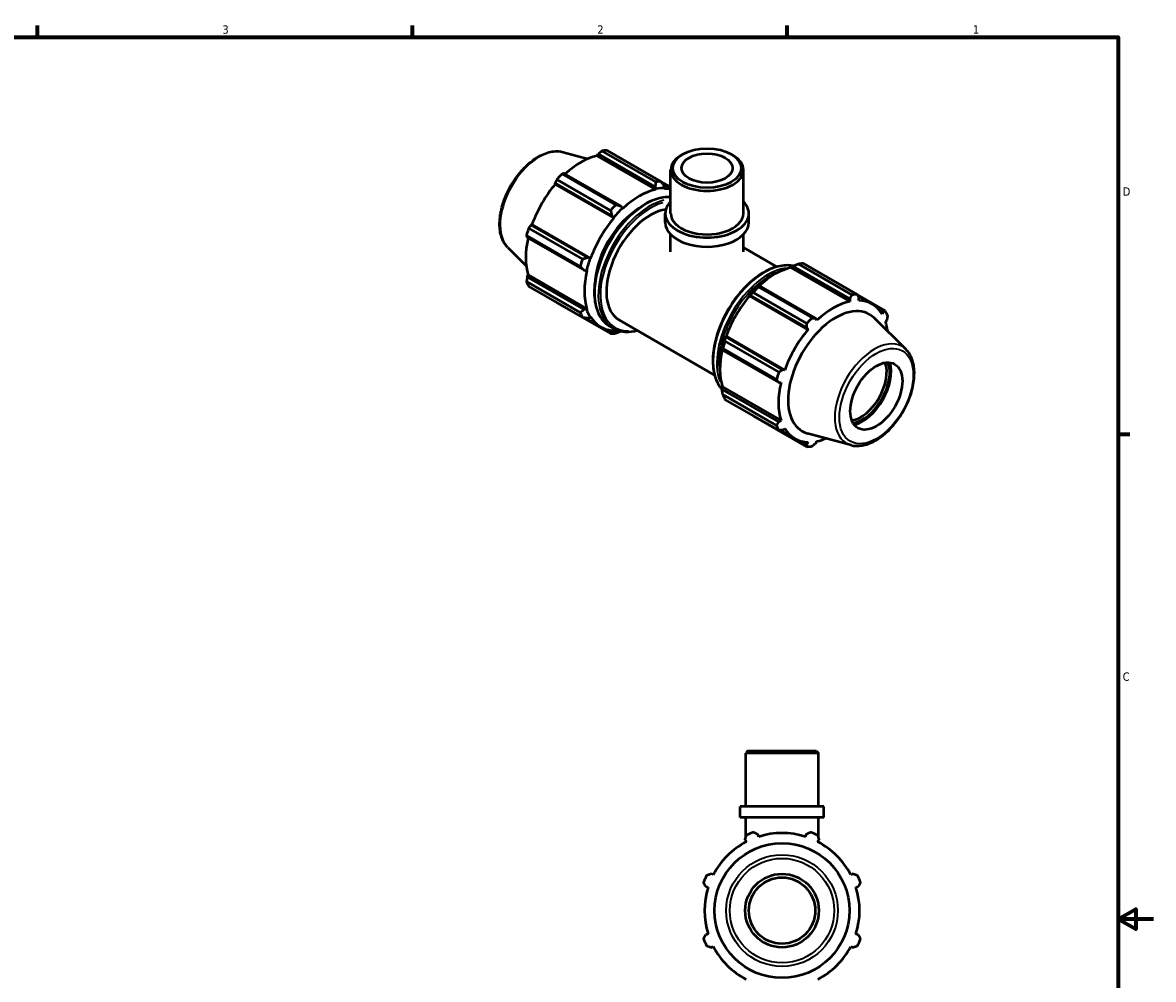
# Model space of a CAD drawing. Header units: inches. Extents: x 0.1 to 38.9, y -5.6 to 21.4.
# Tile 6 of 6: x 21.1 to 33.9, y 10.3 to 21.2. Entities that reach past the tile are written whole.
import ezdxf

# ---------------------------------------------------------------- set-up
doc = ezdxf.new("R2010")
doc.units = ezdxf.units.IN
doc.header["$MEASUREMENT"] = 0
for name, color, linetype, lineweight in [('Border (ANSI)', 7, 'Continuous', 70), ('Visible (ANSI)', 7, 'Continuous', 50), ('Visible Narrow (ANSI)', 7, 'Continuous', 35)]:
    doc.layers.add(name, color=color, linetype=linetype, lineweight=lineweight)
doc.styles.add('Note Text (ANSI)', font='tahoma.ttf')

# ---------------------------------------------------------------- blocks, each defined once
blk = doc.blocks.new('Borders Default Border')
at = {"layer": 'Border (ANSI)'}
for p, q in [((21.25, 21), (21.25, 21.134)), ((25.5, 21), (25.5, 21.134)), ((29.75, 21), (29.75, 21.134)), ((33.5, 16.5), (33.634, 16.5))]:
    blk.add_line(p, q, dxfattribs=at)
at = {"layer": 'Border (ANSI)', "flags": 128}
for points in [[(0.5, 1), (0.5, 21), (33.5, 21), (33.5, 1), (0.5, 1)], [(33.9, 11), (33.5, 11), (33.7, 11.115), (33.7, 10.885), (33.5, 11)]]:
    blk.add_lwpolyline(points, dxfattribs=at)
at = {"layer": 'Border (ANSI)', "color": 5, "true_color": 0x0000ff, "char_height": 0.0945, "attachment_point": 7, "style": 'Note Text (ANSI)'}
for s, insert in [('3', (23.346, 21.038)), ('2', (27.596, 21.04)), ('1', (31.854, 21.04)), ('D', (33.553, 19.203)), ('C', (33.552, 13.701))]:
    blk.add_mtext(s, dxfattribs=dict(at, insert=insert))

msp = doc.modelspace()

# ---------------------------------------------------------------- linework, layer by layer
at = {"layer": 'Visible (ANSI)'}
for p, q in [((27.208, 19.698), (27.49, 19.622)), ((27.594, 19.655), (27.606, 19.676)), ((28.259, 19.272), (27.594, 19.655)), ((27.606, 19.676), (28.251, 19.305)), ((28.258, 19.359), (27.648, 19.71)), ((27.707, 19.716), (28.316, 19.365)), ((28.564, 19.674), (28.547, 19.663)), ((29.115, 19.674), (29.132, 19.663)), ((28.427, 19.001), (28.427, 19.496)), ((29.252, 19.001), (29.252, 19.496)), ((27.747, 19.037), (27.137, 19.388)), ((27.196, 19.45), (27.805, 19.099)), ((27.865, 19.083), (27.22, 19.454)), ((28.427, 19.3), (28.318, 19.362)), ((27.117, 19.345), (27.762, 18.974)), ((27.12, 19.334), (27.117, 19.345)), ((27.785, 18.951), (27.12, 19.334)), ((28.251, 19.305), (28.261, 19.28)), ((28.261, 19.28), (28.259, 19.272)), ((28.334, 19.342), (28.427, 19.288)), ((28.362, 19.29), (28.355, 19.315)), ((28.359, 19.281), (28.362, 19.29)), ((27.762, 18.974), (27.782, 18.956)), ((27.883, 19.063), (27.865, 19.083)), ((27.885, 19.056), (27.883, 19.063)), ((28.365, 18.898), (28.365, 19.001)), ((29.314, 18.898), (29.314, 19.001)), ((26.844, 18.873), (26.856, 18.876)), ((27.489, 18.501), (26.844, 18.873)), ((27.52, 18.493), (26.856, 18.876)), ((27.782, 18.956), (27.785, 18.951)), ((27.403, 18.401), (26.793, 18.752)), ((26.802, 18.729), (27.447, 18.357)), ((26.817, 18.834), (27.427, 18.483)), ((28.427, 18.565), (28.427, 18.763)), ((29.252, 18.565), (29.252, 18.763)), ((26.583, 18.614), (26.791, 18.408)), ((29.252, 18.617), (29.633, 18.398)), ((27.515, 18.493), (27.489, 18.501)), ((27.52, 18.493), (27.515, 18.493)), ((27.447, 18.357), (27.473, 18.352)), ((27.473, 18.352), (27.479, 18.354)), ((29.794, 18.387), (29.796, 18.396)), ((29.794, 18.387), (30.459, 18.004)), ((29.796, 18.396), (29.814, 18.405)), ((29.814, 18.405), (30.459, 18.034)), ((30.483, 18.078), (29.874, 18.429)), ((29.932, 18.434), (30.542, 18.083)), ((26.793, 18.229), (27.403, 17.878)), ((26.802, 18.283), (26.814, 18.304)), ((27.447, 17.911), (26.802, 18.283)), ((27.479, 17.921), (26.814, 18.304)), ((27.427, 17.825), (26.817, 18.176)), ((29.973, 17.755), (29.363, 18.106)), ((29.428, 18.183), (29.419, 18.178)), ((29.421, 18.168), (30.031, 17.817)), ((30.073, 17.812), (29.428, 18.183)), ((30.862, 17.897), (30.543, 18.081)), ((27.137, 17.99), (27.747, 17.639)), ((29.318, 18.072), (29.325, 18.074)), ((29.321, 18.066), (29.318, 18.072)), ((29.321, 18.066), (29.985, 17.684)), ((29.325, 18.074), (29.97, 17.703)), ((30.459, 18.034), (30.459, 18.004)), ((30.551, 18.065), (30.711, 17.973)), ((30.559, 18.014), (30.562, 18.044)), ((27.473, 17.915), (27.447, 17.911)), ((27.452, 17.821), (27.633, 17.717)), ((27.479, 17.921), (27.473, 17.915)), ((27.489, 17.816), (27.515, 17.823)), ((27.515, 17.823), (27.52, 17.83)), ((30.783, 17.916), (30.835, 17.885)), ((30.835, 17.885), (30.824, 17.861)), ((27.737, 17.723), (27.778, 17.699)), ((27.846, 17.791), (28.925, 17.169)), ((29.97, 17.703), (29.985, 17.684)), ((30.086, 17.789), (30.073, 17.812)), ((31.096, 17.459), (30.733, 17.818)), ((30.865, 17.769), (30.878, 17.791)), ((27.762, 17.658), (27.715, 17.685)), ((27.782, 17.668), (27.762, 17.658)), ((27.785, 17.676), (27.782, 17.668)), ((29.052, 17.601), (29.05, 17.609)), ((29.05, 17.609), (29.056, 17.609)), ((29.697, 17.23), (29.052, 17.601)), ((29.056, 17.609), (29.721, 17.226)), ((29.008, 17.468), (29.009, 17.457)), ((29.009, 17.457), (29.654, 17.086)), ((29.628, 17.12), (29.019, 17.471)), ((29.043, 17.552), (29.653, 17.201)), ((29.721, 17.226), (29.697, 17.23)), ((29.654, 17.086), (29.68, 17.086)), ((29.008, 17.031), (29.015, 17.037)), ((29.009, 17.011), (29.008, 17.031)), ((29.654, 16.64), (29.009, 17.011)), ((29.015, 17.037), (29.68, 16.654)), ((29.019, 16.948), (29.628, 16.597)), ((29.653, 16.543), (29.043, 16.894)), ((29.363, 16.708), (29.973, 16.357)), ((29.68, 16.654), (29.654, 16.64)), ((29.671, 16.544), (29.834, 16.45)), ((29.697, 16.545), (29.721, 16.562)), ((29.97, 16.387), (29.916, 16.418)), ((29.985, 16.409), (29.97, 16.387)), ((30.472, 16.375), (29.979, 16.508)), ((30.073, 16.397), (30.086, 16.419)), ((29.302, 12.907), (29.278, 12.882)), ((30.103, 12.882), (29.278, 12.882)), ((29.278, 12.277), (29.278, 12.882)), ((29.302, 12.907), (30.078, 12.907)), ((30.078, 12.907), (30.103, 12.882)), ((30.103, 12.277), (30.103, 12.882)), ((30.164, 12.277), (29.216, 12.277)), ((29.216, 12.151), (29.216, 12.277)), ((30.164, 12.151), (30.164, 12.277)), ((30.164, 12.151), (29.216, 12.151)), ((29.278, 11.921), (29.278, 12.151)), ((30.103, 11.921), (30.103, 12.151)), ((29.426, 11.935), (29.417, 11.962)), ((29.963, 11.962), (29.954, 11.935)), ((29.271, 11.901), (29.284, 11.876)), ((29.278, 11.873), (29.278, 11.889)), ((30.096, 11.876), (30.109, 11.901)), ((30.103, 11.873), (30.103, 11.889)), ((28.911, 11.502), (28.885, 11.516)), ((30.495, 11.516), (30.47, 11.502)), ((28.825, 11.369), (28.852, 11.361)), ((30.528, 11.361), (30.555, 11.369)), ((28.852, 10.832), (28.825, 10.824)), ((30.555, 10.824), (30.528, 10.832)), ((28.885, 10.678), (28.911, 10.691)), ((30.47, 10.691), (30.495, 10.678))]:
    msp.add_line(p, q, dxfattribs=at)
for radius in [0.764, 0.417, 0.376]:
    msp.add_circle((29.69, 11.097), radius, dxfattribs=at)
for radius, start, end in [(0.945, 109.792, 115.208), (0.879, 72.5, 107.5), (0.945, 64.792, 70.208), (0.879, 117.5, 152.5), (0.879, 27.5, 62.5), (0.945, 154.792, 160.208), (0.945, 19.792, 25.208), (0.879, 162.5, 197.5), (0.879, 342.5, 17.5), (0.945, 199.792, 205.208), (0.945, 334.792, 340.208), (0.879, 207.5, 242.5), (0.879, 297.5, 332.5)]:
    msp.add_arc((29.69, 11.097), radius, start, end, dxfattribs=at)
for centre, major_axis, ratio, start_param, end_param in [((27.407, 18.862), (0.439, 0.762), 0.578093, 0.478032, 1.071949), ((27.422, 18.853), (0.472, 0.819), 0.578093, 0.343502, 0.438029), ((28.84, 19.496), (-0.412, 0), 0.575862, 5.50164, 10.206324), ((27.422, 18.853), (-0.472, -0.819), 0.578093, 4.270492, 4.36502), ((28.032, 18.502), (0.472, 0.819), 0.578093, 0.343502, 0.438029), ((27.407, 18.862), (0.439, 0.762), 0.578093, 1.26343, 1.874295), ((28.072, 18.479), (-0.439, -0.762), 0.578093, 3.619624, 4.23049), ((28.072, 18.479), (0.443, 0.77), 0.578093, 0.303499, 0.478032), ((28.072, 18.479), (0.439, 0.762), 0.578093, 0.174613, 0.303499), ((28.84, 19.001), (-0.474, 0), 0.575862, 5.76671, 9.941253), ((28.072, 18.479), (-0.354, -0.614), 0.578093, 4.025746, 5.399032), ((28.2, 18.405), (-0.354, -0.614), 0.578093, 3.573262, 6.283185), ((28.032, 18.502), (-0.472, -0.819), 0.578093, 4.270492, 4.36502), ((28.072, 18.479), (0.443, 0.77), 0.578093, 1.088897, 1.26343), ((28.84, 19.001), (-0.412, 0), 0.575862, 0, 3.141593), ((28.072, 18.479), (-0.439, -0.762), 0.578093, 4.405023, 5.015888), ((28.84, 18.898), (-0.474, 0), 0.575862, 0, 3.141593), ((27.407, 18.862), (0.439, 0.762), 0.578093, 2.065615, 2.659693), ((27.422, 18.853), (-0.472, -0.819), 0.578093, 5.055891, 5.150418), ((28.032, 18.502), (-0.472, -0.819), 0.578093, 5.055891, 5.150418), ((28.072, 18.479), (0.443, 0.77), 0.578093, 1.874295, 2.048828), ((28.072, 18.479), (-0.439, -0.762), 0.578093, 5.190421, 5.801286), ((29.608, 17.594), (0.439, 0.762), 0.578093, 0.478032, 1.071949), ((29.648, 17.571), (0.472, 0.819), 0.578093, 0.343502, 0.438029), ((27.422, 18.853), (-0.472, -0.819), 0.578093, 5.841289, 5.935816), ((29.608, 17.594), (-0.443, -0.77), 0.578093, 4.23049, 4.405023), ((29.648, 17.571), (0.472, 0.819), 0.578093, 1.1289, 1.223427), ((30.257, 17.22), (0.472, 0.819), 0.578093, 0.343502, 0.438029), ((29.608, 17.594), (0.439, 0.762), 0.578093, 1.26343, 1.874295), ((30.272, 17.212), (-0.439, -0.762), 0.578093, 3.619624, 4.23049), ((30.272, 17.212), (0.439, 0.762), 0.578093, 5.975819, 6.586684), ((28.032, 18.502), (-0.472, -0.819), 0.578093, 5.841289, 5.935816), ((28.072, 18.479), (-0.443, -0.77), 0.578093, 5.801286, 5.975819), ((28.072, 18.479), (-0.439, -0.762), 0.578093, 5.975819, 6.586684), ((30.299, 17.196), (0.382, 0.662), 0.578093, 6.13202, 9.575944), ((30.257, 17.22), (0.472, 0.819), 0.578093, 5.841289, 5.935816), ((30.257, 17.22), (-0.472, -0.819), 0.578093, 4.270492, 4.36502), ((30.272, 17.212), (0.439, 0.762), 0.578093, 5.634687, 5.801286), ((28.032, 18.502), (-0.472, -0.819), 0.578093, 0.343502, 0.438029), ((28.072, 18.479), (-0.443, -0.77), 0.578093, 0.303499, 0.415505), ((29.608, 17.594), (-0.443, -0.77), 0.578093, 5.015888, 5.190421), ((30.272, 17.212), (-0.439, -0.762), 0.578093, 4.405023, 5.015888), ((29.608, 17.594), (0.439, 0.762), 0.578093, 2.065615, 2.659693), ((29.648, 17.571), (0.472, 0.819), 0.578093, 1.914298, 2.008825), ((30.582, 17.033), (-0.208, -0.362), 0.578093, 0.438918, 2.702674), ((30.599, 17.023), (0.221, 0.383), 0.578093, 3.594017, 5.830761), ((30.599, 17.023), (0.232, 0.403), 0.578093, 3.648975, 5.775803), ((30.257, 17.22), (-0.472, -0.819), 0.578093, 5.055891, 5.150418), ((30.272, 17.212), (-0.439, -0.762), 0.578093, 5.190421, 5.801286), ((29.648, 17.571), (-0.472, -0.819), 0.578093, 5.841289, 5.935816), ((30.257, 17.22), (-0.472, -0.819), 0.578093, 5.841289, 5.935816), ((30.272, 17.212), (-0.439, -0.762), 0.578093, 5.975819, 6.586684), ((30.272, 17.212), (0.439, 0.762), 0.578093, 3.619624, 3.790091), ((30.257, 17.22), (-0.472, -0.819), 0.578093, 0.343502, 0.438029)]:
    msp.add_ellipse(centre, major_axis=major_axis, ratio=ratio, start_param=start_param, end_param=end_param, dxfattribs=at)
for centre, major_axis, ratio in [((28.84, 19.516), (-0.388, 0), 0.575862), ((28.84, 19.516), (0.289, 0), 0.575862), ((30.759, 16.931), (0.208, 0.362), 0.578093)]:
    msp.add_ellipse(centre, major_axis=major_axis, ratio=ratio, dxfattribs=at)
for points, knots in [([(26.583, 18.614), (26.554, 18.642), (26.532, 18.678), (26.499, 18.764), (26.49, 18.815), (26.488, 18.927), (26.495, 18.988), (26.524, 19.111), (26.546, 19.174), (26.602, 19.296), (26.637, 19.355), (26.716, 19.463), (26.759, 19.513), (26.853, 19.597), (26.902, 19.632), (27.001, 19.684), (27.052, 19.7), (27.138, 19.71), (27.174, 19.708), (27.208, 19.698)], [4.076223, 4.076223, 4.076223, 4.076223, 4.366803, 4.366803, 4.685414, 4.685414, 5.016306, 5.016306, 5.346508, 5.346508, 5.675193, 5.675193, 6.003958, 6.003958, 6.33433, 6.33433, 6.664951, 6.664951, 6.915484, 6.915484, 6.915484, 6.915484]), ([(28.427, 19.187), (28.421, 19.187), (28.415, 19.187), (28.353, 19.189), (28.293, 19.177), (28.17, 19.129), (28.107, 19.092), (27.983, 18.998), (27.924, 18.94), (27.814, 18.81), (27.764, 18.737), (27.678, 18.584), (27.643, 18.504), (27.59, 18.343), (27.572, 18.263), (27.558, 18.112), (27.561, 18.04), (27.587, 17.912), (27.61, 17.855), (27.668, 17.773), (27.7, 17.744), (27.737, 17.723)], [5.772414, 5.772414, 5.772414, 5.772414, 5.807406, 5.807406, 6.123296, 6.123296, 6.446085, 6.446085, 6.76942, 6.76942, 7.092179, 7.092179, 7.414717, 7.414717, 7.737542, 7.737542, 8.060936, 8.060936, 8.383312, 8.383312, 8.641314, 8.641314, 8.641314, 8.641314]), ([(29.817, 18.406), (29.796, 18.411), (29.775, 18.413), (29.697, 18.415), (29.637, 18.403), (29.514, 18.355), (29.45, 18.318), (29.327, 18.224), (29.267, 18.166), (29.158, 18.036), (29.107, 17.963), (29.022, 17.81), (28.986, 17.73), (28.934, 17.57), (28.916, 17.489), (28.902, 17.338), (28.905, 17.266), (28.931, 17.138), (28.954, 17.082), (28.994, 17.026), (29.001, 17.016), (29.01, 17.007)], [5.682845, 5.682845, 5.682845, 5.682845, 5.807406, 5.807406, 6.123296, 6.123296, 6.446085, 6.446085, 6.76942, 6.76942, 7.092179, 7.092179, 7.414717, 7.414717, 7.737542, 7.737542, 8.060936, 8.060936, 8.383312, 8.383312, 8.456726, 8.456726, 8.456726, 8.456726]), ([(27.778, 17.699), (27.822, 17.674), (27.872, 17.661), (27.965, 17.659), (28.005, 17.664), (28.047, 17.675)], [2.3581282, 2.3581282, 2.3581282, 2.3581282, 2.6658133, 2.6658133, 2.8831844, 2.8831844, 2.8831844, 2.8831844]), ([(30.472, 16.375), (30.511, 16.364), (30.553, 16.363), (30.644, 16.378), (30.692, 16.396), (30.79, 16.449), (30.839, 16.486), (30.932, 16.573), (30.975, 16.624), (31.052, 16.734), (31.086, 16.793), (31.14, 16.916), (31.161, 16.978), (31.187, 17.101), (31.192, 17.162), (31.187, 17.274), (31.176, 17.325), (31.141, 17.405), (31.121, 17.435), (31.096, 17.459)], [2.509294, 2.509294, 2.509294, 2.509294, 2.799875, 2.799875, 3.118485, 3.118485, 3.449377, 3.449377, 3.779579, 3.779579, 4.108264, 4.108264, 4.437029, 4.437029, 4.767401, 4.767401, 5.098022, 5.098022, 5.348555, 5.348555, 5.348555, 5.348555])]:
    msp.add_open_spline(points, degree=3, knots=knots, dxfattribs=at)
for points, weights in [([(27.648, 19.71), (27.627, 19.693), (27.606, 19.676)], [1, 1.0023795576, 1.00394456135]), ([(27.137, 19.388), (27.127, 19.366), (27.117, 19.345)], [1, 1.0023795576, 1.00394456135]), ([(27.22, 19.454), (27.208, 19.452), (27.196, 19.45)], [1.00394456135, 1.0023795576, 1]), ([(28.258, 19.359), (28.255, 19.331), (28.251, 19.305)], [1.01674496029, 1.01187471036, 1.00620572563]), ([(28.355, 19.315), (28.336, 19.339), (28.316, 19.365)], [1.00620572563, 1.01187471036, 1.01674496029]), ([(27.747, 19.037), (27.755, 19.005), (27.762, 18.974)], [1.01674496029, 1.01187471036, 1.00620572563]), ([(27.865, 19.083), (27.836, 19.09), (27.805, 19.099)], [1.00620572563, 1.01187471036, 1.01674496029]), ([(26.844, 18.873), (26.831, 18.854), (26.817, 18.834)], [1.00394456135, 1.0023795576, 1]), ([(26.793, 18.752), (26.797, 18.74), (26.802, 18.729)], [1, 1.0023795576, 1.00394456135]), ([(27.489, 18.501), (27.459, 18.492), (27.427, 18.483)], [1.00620572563, 1.01187471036, 1.01674496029]), ([(27.403, 18.401), (27.425, 18.379), (27.447, 18.357)], [1.01674496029, 1.01187471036, 1.00620572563]), ([(29.814, 18.405), (29.843, 18.417), (29.874, 18.429)], [1.00620572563, 1.01187471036, 1.01674496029]), ([(26.802, 18.283), (26.797, 18.257), (26.793, 18.229)], [1.00394456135, 1.0023795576, 1]), ([(29.325, 18.074), (29.343, 18.09), (29.363, 18.106)], [1.00620572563, 1.01187471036, 1.01674496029]), ([(29.421, 18.168), (29.424, 18.176), (29.428, 18.183)], [1.01674496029, 1.01187471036, 1.00620572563]), ([(30.459, 18.034), (30.471, 18.055), (30.483, 18.078)], [1.00394456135, 1.0023795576, 1]), ([(30.542, 18.083), (30.552, 18.063), (30.562, 18.044)], [1, 1.0023795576, 1.00394456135]), ([(27.136, 17.992), (27.137, 17.991), (27.137, 17.99)], [1.00023756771, 1.00011981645, 1]), ([(27.447, 17.911), (27.425, 17.895), (27.403, 17.878)], [1.00620572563, 1.01187471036, 1.01674496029]), ([(27.427, 17.825), (27.459, 17.82), (27.489, 17.816)], [1.01674496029, 1.01187471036, 1.00620572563]), ([(30.835, 17.885), (30.848, 17.891), (30.862, 17.897)], [1.00394456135, 1.0023795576, 1]), ([(30.886, 17.844), (30.882, 17.817), (30.878, 17.791)], [1, 1.0023795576, 1.00394456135]), ([(29.97, 17.703), (29.971, 17.728), (29.973, 17.755)], [1.00394456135, 1.0023795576, 1]), ([(30.031, 17.817), (30.052, 17.814), (30.073, 17.812)], [1, 1.0023795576, 1.00394456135]), ([(27.762, 17.658), (27.755, 17.649), (27.747, 17.639)], [1.00620572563, 1.01187471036, 1.01674496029]), ([(27.805, 17.645), (27.835, 17.656), (27.863, 17.667)], [1.01674496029, 1.01210875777, 1.00674874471]), ([(29.043, 17.552), (29.047, 17.577), (29.052, 17.601)], [1.01674496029, 1.01187471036, 1.00620572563]), ([(29.009, 17.457), (29.014, 17.464), (29.019, 17.471)], [1.00620572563, 1.01187471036, 1.01674496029]), ([(29.653, 17.201), (29.675, 17.216), (29.697, 17.23)], [1, 1.0023795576, 1.00394456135]), ([(29.654, 17.086), (29.642, 17.103), (29.628, 17.12)], [1.00394456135, 1.0023795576, 1]), ([(29.019, 16.948), (29.014, 16.98), (29.009, 17.011)], [1.01674496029, 1.01187471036, 1.00620572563]), ([(29.363, 16.708), (29.362, 16.71), (29.361, 16.711)], [1.01674496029, 1.0164980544, 1.01624909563]), ([(29.628, 16.597), (29.642, 16.619), (29.654, 16.64)], [1, 1.0023795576, 1.00394456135]), ([(29.697, 16.545), (29.675, 16.544), (29.653, 16.543)], [1.00394456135, 1.0023795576, 1]), ([(29.973, 16.357), (29.971, 16.372), (29.97, 16.387)], [1, 1.0023795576, 1.00394456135]), ([(30.073, 16.397), (30.052, 16.38), (30.031, 16.363)], [1.00394456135, 1.0023795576, 1]), ([(29.271, 11.901), (29.279, 11.926), (29.288, 11.952)], [1.00394456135, 1.0023795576, 1]), ([(29.37, 11.986), (29.394, 11.974), (29.417, 11.962)], [1, 1.0023795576, 1.00394456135]), ([(29.963, 11.962), (29.986, 11.974), (30.01, 11.986)], [1.00394456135, 1.0023795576, 1]), ([(30.093, 11.952), (30.101, 11.926), (30.109, 11.901)], [1, 1.0023795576, 1.00394456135]), ([(28.825, 11.369), (28.813, 11.393), (28.801, 11.417)], [1.00394456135, 1.0023795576, 1]), ([(28.835, 11.499), (28.861, 11.507), (28.885, 11.516)], [1, 1.0023795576, 1.00394456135]), ([(30.495, 11.516), (30.519, 11.507), (30.545, 11.499)], [1.00394456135, 1.0023795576, 1]), ([(30.579, 11.417), (30.567, 11.393), (30.555, 11.369)], [1, 1.0023795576, 1.00394456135]), ([(28.801, 10.777), (28.813, 10.801), (28.825, 10.824)], [1, 1.0023795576, 1.00394456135]), ([(30.555, 10.824), (30.567, 10.801), (30.579, 10.777)], [1.00394456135, 1.0023795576, 1]), ([(28.885, 10.678), (28.861, 10.686), (28.835, 10.694)], [1.00394456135, 1.0023795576, 1]), ([(30.545, 10.694), (30.519, 10.686), (30.495, 10.678)], [1, 1.0023795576, 1.00394456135])]:
    msp.add_rational_spline(points, weights, degree=2, dxfattribs=at)
at = {"layer": 'Visible Narrow (ANSI)'}
for radius in [0.633, 0.592]:
    msp.add_circle((29.69, 11.097), radius, dxfattribs=at)
for centre, major_axis, start_param, end_param in [((26.943, 19.129), (0.316, 0.549), 0.293129, 2.848464), ((28.148, 18.435), (-0.41, -0.712), 3.566272, 6.14019), ((28.2, 18.405), (-0.402, -0.698), 3.677478, 6.615057), ((28.188, 18.412), (0.41, 0.712), 0.498457, 3.00248), ((29.491, 17.661), (-0.41, -0.712), 3.471026, 5.952216), ((29.532, 17.638), (0.41, 0.712), 0.439374, 2.698018), ((29.544, 17.631), (0.402, 0.698), 0.650754, 2.490838), ((30.736, 16.945), (0.316, 0.549), 0.021031, 3.120562)]:
    msp.add_ellipse(centre, major_axis=major_axis, ratio=0.578093, start_param=start_param, end_param=end_param, dxfattribs=at)
msp.add_ellipse((30.759, 16.931), major_axis=(-0.296, -0.513), ratio=0.578093, dxfattribs=at)

# ---------------------------------------------------------------- block references
msp.add_blockref('Borders Default Border', (0, 0))

doc.saveas('drawing.dxf')
